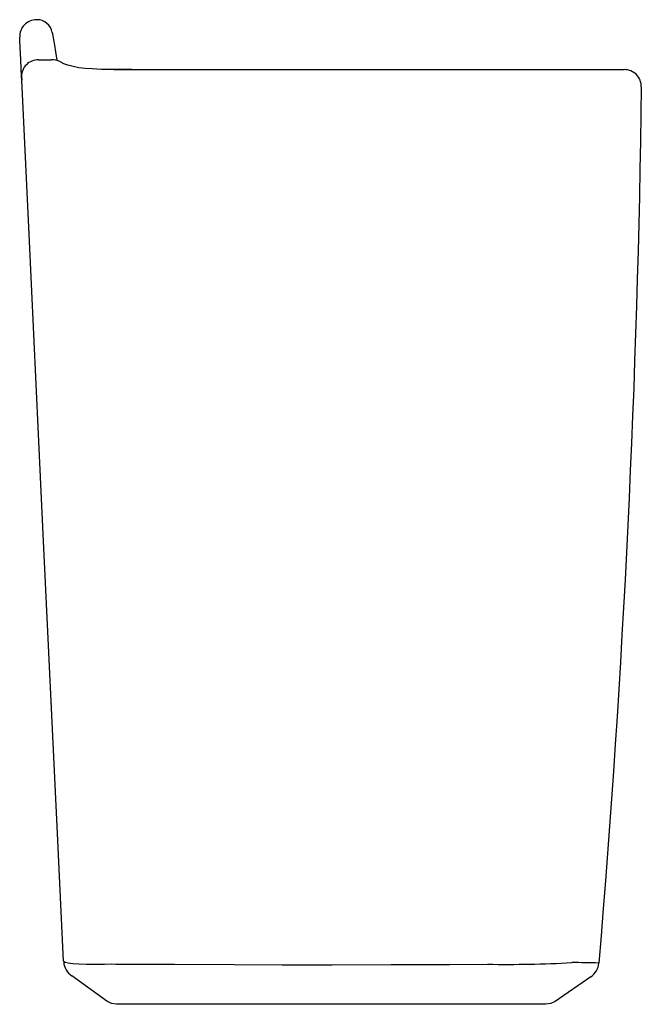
# Model space of a CAD drawing. Header units: millimetres. Extents: x 1054.865 to 1054.965, y 212.987 to 213.145.
import ezdxf

# ---------------------------------------------------------------- set-up
doc = ezdxf.new("R2010")
doc.units = ezdxf.units.MM
doc.layers.add('SANINDUSA', color=3, linetype='Continuous')

msp = doc.modelspace()

# ---------------------------------------------------------------- linework, layer by layer
at = {"layer": 'SANINDUSA'}
for p, q in [((1054.867689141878, 213.1453133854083), (1054.86763044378, 213.1453133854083)), ((1054.867929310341, 213.1388637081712), (1054.869984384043, 213.1388637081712)), ((1054.880036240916, 213.1372956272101), (1054.914643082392, 213.1372956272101)), ((1054.882943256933, 213.1372956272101), (1054.880965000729, 213.1373031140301)), ((1054.914643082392, 213.1372956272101), (1054.936545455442, 213.1372956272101)), ((1054.936545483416, 213.1372956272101), (1054.955499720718, 213.1372956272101)), ((1054.955500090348, 213.1372956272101), (1054.961986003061, 213.1372956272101)), ((1054.865258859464, 213.1356165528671), (1054.865232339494, 213.1361769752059)), ((1054.865232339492, 213.1361769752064), (1054.865258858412, 213.1356165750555)), ((1054.871970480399, 212.9942347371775), (1054.871970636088, 212.9942314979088)), ((1054.879715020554, 212.9937821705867), (1054.879716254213, 212.9937828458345)), ((1054.878932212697, 212.9878066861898), (1054.873291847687, 212.9918711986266)), ((1054.956576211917, 212.9917081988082), (1054.950854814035, 212.9877714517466)), ((1054.88045615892, 212.9873133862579), (1054.880455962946, 212.9873133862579)), ((1054.881646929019, 212.9873133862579), (1054.880456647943, 212.9873133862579)), ((1054.914274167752, 212.9873133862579), (1054.881646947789, 212.9873133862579)), ((1054.93768703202, 212.9873133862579), (1054.914274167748, 212.9873133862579)), ((1054.94554356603, 212.9873133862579), (1054.93768661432, 212.9873133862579)), ((1054.949381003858, 212.9873133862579), (1054.945545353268, 212.9873133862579))]:
    msp.add_line(p, q, dxfattribs=at)
at = {"layer": 'SANINDUSA', "flags": 128}
for points in [[(1054.865232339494, 213.1361769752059), (1054.865104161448, 213.1388840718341), (1054.865010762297, 213.1408553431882), (1054.864952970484, 213.142074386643), (1054.86493348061, 213.1424853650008)], [(1054.870153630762, 213.1432332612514), (1054.870175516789, 213.143104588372), (1054.870241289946, 213.1427177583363), (1054.870345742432, 213.142103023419), (1054.870490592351, 213.1412497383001), (1054.870676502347, 213.1401533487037), (1054.870905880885, 213.1387989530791)], [(1054.880965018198, 213.1373008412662), (1054.879681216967, 213.1373106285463), (1054.878067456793, 213.1373440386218), (1054.876574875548, 213.137408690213), (1054.875425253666, 213.1374942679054), (1054.874421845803, 213.1376124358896), (1054.873505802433, 213.1377775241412), (1054.872675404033, 213.137997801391), (1054.872018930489, 213.138249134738), (1054.87153661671, 213.1385126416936), (1054.87147288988, 213.138562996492)], [(1054.871970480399, 212.9942347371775), (1054.870998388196, 213.0146996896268), (1054.86871577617, 213.0627612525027), (1054.866432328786, 213.1108717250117), (1054.865258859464, 213.1356165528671)], [(1054.871970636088, 212.9942314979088), (1054.871970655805, 212.994231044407), (1054.872221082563, 212.9940721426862), (1054.872708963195, 212.993972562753), (1054.87343846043, 212.9938882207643), (1054.874435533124, 212.9938217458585), (1054.875644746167, 212.9937794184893), (1054.877034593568, 212.9937598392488), (1054.878563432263, 212.9937632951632), (1054.879715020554, 212.9937821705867)], [(1054.879716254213, 212.9937828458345), (1054.880345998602, 212.9937792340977), (1054.88975907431, 212.9937301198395), (1054.899337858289, 212.9936914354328), (1054.907052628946, 212.9936714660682), (1054.914799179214, 212.9936651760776), (1054.914799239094, 212.9936651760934)], [(1054.914799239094, 212.9936651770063), (1054.914799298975, 212.9936651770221), (1054.915052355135, 212.9936652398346), (1054.924531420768, 212.9936816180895), (1054.93389944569, 212.9937153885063), (1054.939990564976, 212.993740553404)], [(1054.880455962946, 212.9873133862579), (1054.879655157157, 212.9874397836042), (1054.878932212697, 212.9878066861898)], [(1054.950854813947, 212.9877714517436), (1054.950152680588, 212.9874305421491), (1054.94938100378, 212.9873133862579)]]:
    msp.add_lwpolyline(points, dxfattribs=at)
at = {"layer": 'SANINDUSA'}
for centre, radius, start, end in [((1054.86763044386, 213.1426133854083), 0.0027000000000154, 90, 182.7176963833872), ((1054.867689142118, 213.1428133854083), 0.0025000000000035, 9.668668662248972, 90), ((1054.867871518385, 213.1362247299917), 0.0026396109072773, 88.74545913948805, 181.0366289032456), ((1054.870281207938, 213.1364986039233), 0.0023836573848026, 60.00407303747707, 97.15330076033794), ((1054.961986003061, 213.1345956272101), 0.0026999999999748, 359.2421091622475, 90), ((1054.874982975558, 212.9943527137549), 0.003002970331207, 184.5357695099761, 235.725959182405), ((1054.942837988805, 213.1895325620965), 0.195814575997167, 269.169751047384, 273.1312722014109), ((1054.951168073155, 212.7695181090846), 0.2245106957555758, 88.29062976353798, 89.39520013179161), ((1054.954875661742, 212.9941796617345), 0.0029999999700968, 304.5308619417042, 355.2051413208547)]:
    msp.add_arc(centre, radius, start, end, dxfattribs=at)
msp.add_open_spline([(1054.964685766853, 213.1345599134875), (1054.964064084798, 213.0875641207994), (1054.96179474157, 213.0407754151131), (1054.957865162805, 212.9939288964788)], degree=3, dxfattribs=at)

doc.saveas('drawing.dxf')
